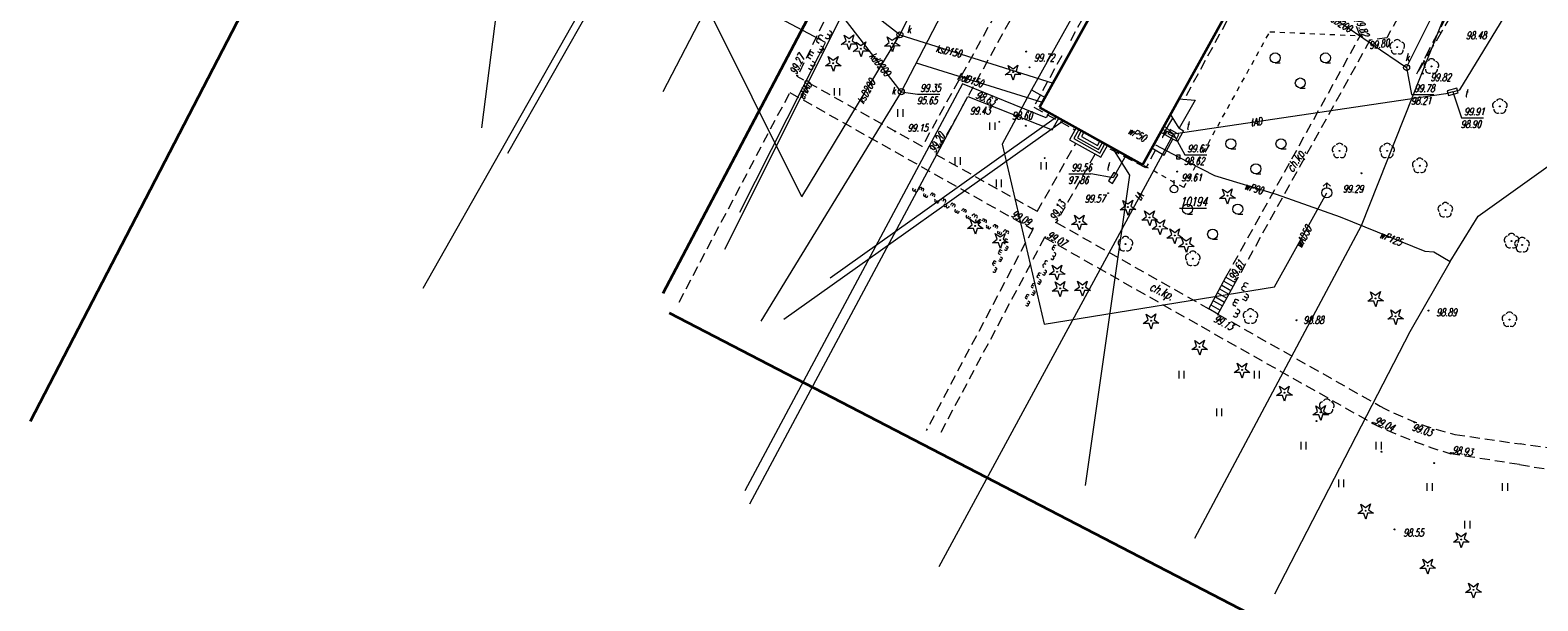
# Model space of a CAD drawing. Header units: metres. Extents: x 7501691 to 7504871, y 5814048 to 5814963.
# Tile 2 of 89: x 7501830 to 7501980, y 5814540 to 5814596. Entities that reach past the tile are written whole.
import ezdxf
from ezdxf.enums import TextEntityAlignment as Align

# ---------------------------------------------------------------- set-up
doc = ezdxf.new("R2010")
doc.units = ezdxf.units.M
doc.header["$MEASUREMENT"] = 0
for name, pattern in [('1', [0]), ('11', [3, 2.5, -0.5]), ('BUD', [0]), ('GUZ', [1, 0.5, -0.5]), ('KOC', [1.5, 1, -0.5]), ('KOJ', [0]), ('SCH', [0]), ('UEB', [0]), ('UPC', [0]), ('UPE', [0]), ('UPK', [0]), ('UPT', [0]), ('UPW', [0]), ('WJD', [0]), ('WSQ', [1.75, 1.25, -0.5])]:
    doc.linetypes.add(name, pattern=pattern)
doc.layers.get('0').update_dxf_attribs({"linetype": 'CONTINUOUS'})
for name, color, linetype, lineweight in [('EBTPO_L_6', 7, 'WJD', 18), ('EBUPP_L_1', 7, 'BUD', 35), ('EUZPU_L_4', 7, 'GUZ', 18), ('SDROK_T_1', 7, 'CONTINUOUS', 18), ('SDRPK_L_0', 7, 'KOJ', 35), ('SDRPK_L_2', 7, 'KOC', 18), ('SDRPK_L_5', 7, '11', 18), ('SZNPS_T_0', 7, 'CONTINUOUS', 18), ('SZNPS_T_3', 7, 'CONTINUOUS', 18), ('SZOPO_L_5', 3, 'CONTINUOUS', 18), ('SZZPZ_T_0', 3, 'CONTINUOUS', 18), ('UCCOC_T_0', 6, 'CONTINUOUS', 15), ('UCCPOR_L_1', 6, 'UPC', 18), ('UEEOO_T_0', 1, 'CONTINUOUS', 15), ('UEEPON_L_1', 1, 'UEB', 15), ('UKKOA_T_0', 3, 'CONTINUOUS', 15), ('UKKOA_T_2', 34, 'CONTINUOUS', 15), ('UKKOC_T_0', 3, 'CONTINUOUS', 15), ('UKKOC_T_2', 34, 'CONTINUOUS', 15), ('UKKOO_T_0', 3, 'CONTINUOUS', 15), ('UKKOO_T_2', 34, 'CONTINUOUS', 15), ('UKKPA_T_1', 7, 'CONTINUOUS', 18), ('UKKPA_T_5', 7, 'CONTINUOUS', 18), ('UKKPOD_L_1', 3, 'UPK', 18), ('UKKPOR_L_1', 34, 'UPK', 18), ('UTTOA_T_0', 30, 'CONTINUOUS', 15), ('UTTOC_T_0', 30, 'CONTINUOUS', 15), ('UTTOO_T_0', 30, 'CONTINUOUS', 15), ('UTTPA_T_1', 30, 'CONTINUOUS', 18), ('UTTPA_T_2', 7, 'CONTINUOUS', 18), ('UTTPO_L_1', 30, 'UPT', 15), ('UTTPO_L_2', 30, 'UPT', 18), ('UWWOO_T_0', 150, 'CONTINUOUS', 15), ('UWWPA_T_0', 150, 'CONTINUOUS', 18), ('UWWPO_L_0', 150, 'UPW', 15), ('UWWPO_L_1', 150, 'UPW', 15), ('WUKOS_T_1', 7, 'CONTINUOUS', 15), ('WUKPS_L_6', 7, 'WSQ', 18), ('WWRPH_T_1', 7, 'CONTINUOUS', 18)]:
    doc.layers.add(name, color=color, linetype=linetype, lineweight=lineweight)
doc.styles.get("Standard").update_dxf_attribs({"font": 'Simplex.SHX', "width": 0.75})

# ---------------------------------------------------------------- blocks, each defined once
blk = doc.blocks.new('OSM')
at = {"linetype": 'Continuous'}
blk.add_line((0, 0.375), (0, 0.875), dxfattribs=at)
blk.add_circle((0, 0), 0.375, dxfattribs=at)
blk = doc.blocks.new('DLI')
at = {"color": 8, "linetype": 'Continuous', "lineweight": 5}
blk.add_circle((0, 0), 0.045, dxfattribs=at)
for centre, start, end in [((-0.36, 0.12), 102.1445, 221.86), ((0, 0.38), 30.1401, 149.8599), ((0.36, 0.12), 318.14, 77.8555), ((-0.22, -0.3), 174.1482, 293.8542), ((0.22, -0.3), 246.1458, 5.8518)]:
    blk.add_arc(centre, 0.375, start, end, dxfattribs=at)
blk = doc.blocks.new('DIG')
at = {"color": 8, "linetype": 'Continuous', "lineweight": 5}
for p, q in [((-0.78225, -0.26495), (-0.3012, 0.09375)), ((-0.3012, 0.09375), (-0.4937, 0.6621)), ((-0.4937, 0.6621), (-0.0039, 0.31545)), ((-0.0039, 0.31545), (0.4771, 0.67415)), ((0.4771, 0.67415), (0.2988, 0.1012)), ((0.2988, 0.1012), (0.7886, -0.24545)), ((-0.18225, -0.2575), (-0.78225, -0.26495)), ((0.01025, -0.82585), (-0.18225, -0.2575)), ((0.1886, -0.2529), (0.01025, -0.82585)), ((0.7886, -0.24545), (0.1886, -0.2529))]:
    blk.add_line(p, q, dxfattribs=at)
blk.add_circle((0, 0), 0.045, dxfattribs=at)
blk = doc.blocks.new('TRA1')
at = {"color": 8, "linetype": 'Continuous', "lineweight": 5}
for p, q in [((-0.2625, -0.375), (-0.2625, 0.375)), ((0.2625, -0.375), (0.2625, 0.375))]:
    blk.add_line(p, q, dxfattribs=at)
blk = doc.blocks.new('DLN')
at = {"color": 8, "linetype": 'Continuous', "lineweight": 5}
for centre, start, end in [((-0.36, 0.12), 102.1445, 221.86), ((0, 0.38), 30.1401, 149.8599), ((0.36, 0.12), 318.14, 77.8555), ((-0.22, -0.3), 174.1482, 293.8542), ((0.22, -0.3), 246.1458, 5.8518)]:
    blk.add_arc(centre, 0.375, start, end, dxfattribs=at)
blk = doc.blocks.new('TRA')
at = {"color": 8, "linetype": 'Continuous', "lineweight": 5}
for p, q in [((-4.0125, 1.178325), (-4.0125, 1.928325)), ((-3.4875, 1.178325), (-3.4875, 1.928325)), ((3.4875, 1.178325), (3.4875, 1.928325)), ((4.0125, 1.178325), (4.0125, 1.928325)), ((-0.2625, -2.571675), (-0.2625, -1.821675)), ((0.2625, -2.571675), (0.2625, -1.821675))]:
    blk.add_line(p, q, dxfattribs=at)
blk = doc.blocks.new('LZA')
at = {"color": 8, "linetype": 'Continuous', "lineweight": 5}
for p, q in [((-2.5, 0.53555), (-2, 0.53555)), ((2.5, 0.53555), (3, 0.53555)), ((0, -1.96445), (0.5, -1.96445))]:
    blk.add_line(p, q, dxfattribs=at)
for centre in [(-2.5, 1.03555), (2.5, 1.03555), (0, -1.46445)]:
    blk.add_circle(centre, 0.5, dxfattribs=at)
blk = doc.blocks.new('WLZ')
at = {"linetype": 'Continuous'}
blk.add_circle((0, 0), 0.3, dxfattribs=at)
blk = doc.blocks.new('WLD')
at = {"linetype": 'Continuous'}
for p, q in [((0.5, 0.23), (-0.5, 0.23)), ((-0.5, 0.23), (-0.5, -0.23)), ((0.5, -0.23), (0.5, 0.23)), ((-0.5, -0.23), (0.5, -0.23))]:
    blk.add_line(p, q, dxfattribs=at)
blk = doc.blocks.new('ZAS')
at = {"linetype": 'Continuous'}
for p, q in [((0.175, 0.175), (-0.175, 0.175)), ((-0.175, 0.175), (-0.175, -0.175)), ((0.175, -0.175), (0.175, 0.175)), ((-0.175, -0.175), (0.175, -0.175))]:
    blk.add_line(p, q, dxfattribs=at)
blk = doc.blocks.new('HYP')
at = {"linetype": 'Continuous'}
for p, q in [((0, 1), (-0.35355, 0.64645)), ((0, 1), (0.35355, 0.64645)), ((0, 0.5), (0, 1))]:
    blk.add_line(p, q, dxfattribs=at)
blk.add_circle((0, 0), 0.5, dxfattribs=at)
blk = doc.blocks.new('WSP')
at = {"linetype": 'Continuous'}
blk.add_circle((0, 0), 0.045, dxfattribs=at)

msp = doc.modelspace()

# ---------------------------------------------------------------- linework, layer by layer
at = {"layer": 'EBTPO_L_6', "linetype": 'SCH'}
for p, q in [((7501944.58812, 5814589.61724), (7501946.22649, 5814589.50405)), ((7501946.22649, 5814589.50405), (7501944.62664, 5814586.71885)), ((7501943.06669, 5814586.1343), (7501943.99808, 5814587.71115)), ((7501944.62664, 5814586.71885), (7501943.75112, 5814588.10103)), ((7501934.36453, 5814586.73059), (7501933.71091, 5814585.55696)), ((7501933.71091, 5814585.55696), (7501936.83138, 5814583.81908)), ((7501934.6266, 5814586.58464), (7501934.11893, 5814585.67308)), ((7501934.11893, 5814585.67308), (7501936.71527, 5814584.22711)), ((7501934.87149, 5814586.44825), (7501934.48128, 5814585.7476)), ((7501934.48128, 5814585.7476), (7501936.59585, 5814584.56993)), ((7501935.13356, 5814586.3023), (7501934.8893, 5814585.86371)), ((7501934.8893, 5814585.86371), (7501936.47973, 5814584.97796)), ((7501936.47973, 5814584.97796), (7501936.72399, 5814585.41654)), ((7501944.00332, 5814585.61724), (7501942.75914, 5814586.30407)), ((7501943.10991, 5814584.01679), (7501944.00332, 5814585.61724)), ((7501944.46059, 5814585.36792), (7501944.00332, 5814585.61724)), ((7501945.04235, 5814586.44873), (7501944.46059, 5814585.36792)), ((7501944.62664, 5814586.71885), (7501945.04235, 5814586.44873)), ((7501936.59585, 5814584.56993), (7501936.98606, 5814585.27059)), ((7501936.71527, 5814584.22711), (7501937.22294, 5814585.13866)), ((7501936.83138, 5814583.81908), (7501937.48501, 5814584.99271)), ((7501941.89944, 5814584.74673), (7501943.10991, 5814584.01679))]:
    msp.add_line(p, q, dxfattribs=at)
at = {"layer": 'EBTPO_L_6', "linetype": 'WJD'}
for p, q in [((7501947.58, 5814568.71), (7501949.28, 5814571.85)), ((7501949.28, 5814571.85), (7501950.2, 5814571.32)), ((7501948.44231, 5814570.2998), (7501949.36231, 5814569.7698)), ((7501950.2, 5814571.32), (7501948.48, 5814568.18)), ((7501948.64327, 5814570.69684), (7501949.56327, 5814570.16684)), ((7501948.85895, 5814571.05956), (7501949.77895, 5814570.52956)), ((7501949.07462, 5814571.4566), (7501949.99462, 5814570.9266)), ((7501947.79038, 5814569.10378), (7501948.71038, 5814568.57378)), ((7501948.02566, 5814569.52533), (7501948.94566, 5814568.99533)), ((7501948.23153, 5814569.90766), (7501949.15153, 5814569.37766)), ((7501948.48, 5814568.18), (7501947.58, 5814568.71))]:
    msp.add_line(p, q, dxfattribs=at)
at = {"layer": 'EBUPP_L_1', "linetype": 'BUD'}
for p, q in [((7501863.98649, 5814622.83924), (7501830.15248, 5814557.4893)), ((7501947.43278, 5814618.94395), (7501930.70935, 5814588.76626)), ((7501940.96525, 5814583.05447), (7501953.44933, 5814605.66922)), ((7501930.70935, 5814588.76626), (7501940.96525, 5814583.05447))]:
    msp.add_line(p, q, dxfattribs=at)
at = {"layer": 'EUZPU_L_4', "linetype": 'GUZ'}
for p, q in [((7501945.07952, 5814580.78325), (7501953.65111, 5814596.31057)), ((7501953.65111, 5814596.31057), (7501962.66, 5814595.91)), ((7501945.07952, 5814580.78325), (7501940.96525, 5814583.05447))]:
    msp.add_line(p, q, dxfattribs=at)
at = {"layer": 'SDRPK_L_0', "linetype": 'KOJ'}
for p, q in [((7501909.56542, 5814601.36764), (7501893.19811, 5814570.23611)), ((7501893.80436, 5814568.31939), (7502106.20799, 5814458.27221))]:
    msp.add_line(p, q, dxfattribs=at)
at = {"layer": 'SDRPK_L_2', "linetype": 'KOC'}
for p, q in [((7501937.91, 5814619.04), (7501919.02, 5814584.89)), ((7501938.67, 5814617.07), (7501920.37, 5814584.1)), ((7501967.13, 5814599.02), (7501965.32, 5814595.72)), ((7501962.66, 5814595.91), (7501961.94, 5814597.74)), ((7501949.28, 5814571.85), (7501962.66, 5814595.91)), ((7501963.63, 5814595.47), (7501950.2, 5814571.32)), ((7501965.32, 5814595.72), (7501963.63, 5814595.47)), ((7501919.02, 5814584.89), (7501906.58, 5814591.84)), ((7501894.8, 5814569.39), (7501905.84, 5814590.26)), ((7501905.84, 5814590.26), (7501930.03, 5814576.63)), ((7501920.37, 5814584.1), (7501930.49, 5814578.42)), ((7501930.49, 5814578.42), (7501934.31, 5814585.18)), ((7501936.22, 5814584.09), (7501932.38, 5814577.31)), ((7501930.03, 5814576.63), (7501919.43, 5814556.61)), ((7501932.38, 5814577.31), (7501947.58, 5814568.71)), ((7501931.22, 5814575.82), (7501946.8, 5814566.97)), ((7501948.48, 5814568.18), (7501964.64, 5814559.02)), ((7501946.8, 5814566.97), (7501963.92, 5814557.3)), ((7501972.09, 5814556.2), (7501978.58713, 5814555.25314)), ((7501978.52095, 5814553.19144), (7501971.69, 5814554.27))]:
    msp.add_line(p, q, dxfattribs=at)
for centre, radius, start, end in [((7501979.72827, 5814587.62999), 32.34482, 242.1938345, 256.3405025), ((7501987.2104, 5814605.54736), 53.57472, 244.2320499, 253.1602232)]:
    msp.add_arc(centre, radius, start, end, dxfattribs=at)
at = {"layer": 'SDRPK_L_5', "linetype": 'KOC'}
for p, q in [((7501933.81532, 5814595.45232), (7501944.12365, 5814614.26818)), ((7501953.68328, 5814605.2893), (7501945.14394, 5814589.6382)), ((7501910.47388, 5814599.96398), (7501906.58, 5814591.84)), ((7501932.91928, 5814593.92061), (7501930.12824, 5814588.81071)), ((7501930.12824, 5814588.81071), (7501934.22913, 5814586.53977)), ((7501941.30017, 5814582.75836), (7501937.39261, 5814584.81527)), ((7501942.23514, 5814584.48351), (7501941.30017, 5814582.75836)), ((7501931.22, 5814575.82), (7501920.65562, 5814555.9884)), ((7501991.02405, 5814553.52597), (7501978.58713, 5814555.25314)), ((7501978.52095, 5814553.19144), (7501985.83681, 5814552.02875))]:
    msp.add_line(p, q, dxfattribs=at)
at = {"layer": 'SZOPO_L_5'}
for p, q in [((7501909.14432, 5814595.85882), (7501908.96837, 5814595.95391)), ((7501909.54563, 5814596.09663), (7501909.72158, 5814596.00154)), ((7501909.7358, 5814596.44853), (7501909.91175, 5814596.35345)), ((7501908.76399, 5814595.15502), (7501908.58803, 5814595.2501)), ((7501908.59883, 5814594.34457), (7501908.77478, 5814594.24948)), ((7501908.74935, 5814594.62311), (7501908.9253, 5814594.52802)), ((7501908.95415, 5814595.50692), (7501908.7782, 5814595.602)), ((7501908.89987, 5814594.90165), (7501909.07582, 5814594.80656)), ((7501909.35546, 5814595.74472), (7501909.53141, 5814595.64964)), ((7501907.75665, 5814593.72003), (7501907.93612, 5814593.62305)), ((7501907.88183, 5814593.01778), (7501908.05779, 5814592.92269)), ((7501907.90717, 5814593.99857), (7501908.08664, 5814593.90159)), ((7501908.05769, 5814594.27711), (7501908.23716, 5814594.18013)), ((7501908.072, 5814593.36968), (7501908.24795, 5814593.2746)), ((7501907.69167, 5814592.66587), (7501907.86762, 5814592.57079)), ((7501918.12607, 5814580.7468), (7501918.06997, 5814580.6351)), ((7501918.34948, 5814580.63461), (7501918.29338, 5814580.5229)), ((7501918.57289, 5814580.52242), (7501918.5168, 5814580.41071)), ((7501918.73328, 5814580.60972), (7501918.78938, 5814580.72143)), ((7501918.91943, 5814580.51624), (7501918.97553, 5814580.62795)), ((7501919.10558, 5814580.42276), (7501919.16168, 5814580.53447)), ((7501919.1672, 5814580.08129), (7501919.22442, 5814580.19523)), ((7501919.35335, 5814579.98781), (7501919.41057, 5814580.10175)), ((7501919.5395, 5814579.89433), (7501919.59672, 5814580.00827)), ((7501919.85019, 5814580.04884), (7501919.90628, 5814580.16054)), ((7501920.03634, 5814579.95536), (7501920.09243, 5814580.06706)), ((7501920.22249, 5814579.86187), (7501920.27858, 5814579.97358)), ((7501920.2841, 5814579.52041), (7501920.34132, 5814579.63435)), ((7501920.47025, 5814579.42692), (7501920.52747, 5814579.54086)), ((7501920.65641, 5814579.33344), (7501920.71362, 5814579.44738)), ((7501920.87402, 5814579.53469), (7501920.93011, 5814579.6464)), ((7501921.09743, 5814579.4225), (7501921.15352, 5814579.5342)), ((7501921.32084, 5814579.3103), (7501921.37693, 5814579.42201)), ((7501921.25352, 5814579.17626), (7501921.19743, 5814579.06455)), ((7501921.47693, 5814579.06406), (7501921.42084, 5814578.95236)), ((7501921.70035, 5814578.95187), (7501921.64425, 5814578.84016)), ((7501921.86074, 5814579.03918), (7501921.91683, 5814579.15088)), ((7501922.04689, 5814578.9457), (7501922.10298, 5814579.0574)), ((7501922.23304, 5814578.85221), (7501922.28913, 5814578.96392)), ((7501922.29465, 5814578.51075), (7501922.35187, 5814578.62469)), ((7501922.4808, 5814578.41726), (7501922.53802, 5814578.5312)), ((7501922.66696, 5814578.32378), (7501922.72417, 5814578.43772)), ((7501922.97764, 5814578.47829), (7501923.03374, 5814578.59)), ((7501923.16379, 5814578.38481), (7501923.21989, 5814578.49651)), ((7501923.34994, 5814578.29133), (7501923.40604, 5814578.40303)), ((7501923.41156, 5814577.94986), (7501923.46878, 5814578.0638)), ((7501923.59771, 5814577.85638), (7501923.65493, 5814577.97032)), ((7501923.78386, 5814577.7629), (7501923.84108, 5814577.87684)), ((7501924.00147, 5814577.96414), (7501924.05756, 5814578.07585)), ((7501924.22488, 5814577.85195), (7501924.28098, 5814577.96366)), ((7501924.44829, 5814577.73976), (7501924.50439, 5814577.85146)), ((7501924.38098, 5814577.60571), (7501924.32488, 5814577.494)), ((7501924.60439, 5814577.49352), (7501924.54829, 5814577.38181)), ((7501924.8278, 5814577.38132), (7501924.7717, 5814577.26962)), ((7501924.98819, 5814577.46863), (7501925.04429, 5814577.58034)), ((7501925.17434, 5814577.37515), (7501925.23044, 5814577.48685)), ((7501925.36049, 5814577.28167), (7501925.41659, 5814577.39337)), ((7501925.42211, 5814576.9402), (7501925.47933, 5814577.05414)), ((7501925.60826, 5814576.84672), (7501925.66548, 5814576.96066)), ((7501925.79441, 5814576.75324), (7501925.85163, 5814576.86718)), ((7501926.10509, 5814576.90774), (7501926.16119, 5814577.01945)), ((7501926.29124, 5814576.81426), (7501926.34734, 5814576.92597)), ((7501926.47739, 5814576.72078), (7501926.53349, 5814576.83249)), ((7501926.53901, 5814576.37931), (7501926.59623, 5814576.49325)), ((7501926.72516, 5814576.28583), (7501926.78238, 5814576.39977)), ((7501926.91131, 5814576.19235), (7501926.96853, 5814576.30629)), ((7501927.12892, 5814576.3936), (7501927.18502, 5814576.5053)), ((7501927.35233, 5814576.2814), (7501927.40843, 5814576.39311)), ((7501927.31157, 5814575.15501), (7501927.20066, 5814575.21268)), ((7501927.30051, 5814574.80859), (7501927.41141, 5814574.75093)), ((7501927.4269, 5814575.37682), (7501927.316, 5814575.43449)), ((7501927.3966, 5814574.99341), (7501927.50751, 5814574.93574)), ((7501927.54223, 5814575.59863), (7501927.43133, 5814575.65629)), ((7501927.57574, 5814576.16921), (7501927.63184, 5814576.28092)), ((7501932.24998, 5814574.75644), (7501932.14036, 5814574.8165)), ((7501932.37012, 5814574.97568), (7501932.26049, 5814575.03575)), ((7501926.28553, 5814573.4581), (7501926.39865, 5814573.39928)), ((7501926.62783, 5814573.5149), (7501926.73874, 5814573.45723)), ((7501926.66992, 5814574.19736), (7501926.78304, 5814574.13854)), ((7501926.72393, 5814573.69971), (7501926.83483, 5814573.64205)), ((7501926.76601, 5814574.38217), (7501926.87913, 5814574.32335)), ((7501926.82002, 5814573.88452), (7501926.93093, 5814573.82686)), ((7501926.86211, 5814574.56698), (7501926.97523, 5814574.50816)), ((7501927.20441, 5814574.62378), (7501927.31531, 5814574.56611)), ((7501931.52969, 5814573.44193), (7501931.42007, 5814573.50199)), ((7501931.94452, 5814573.62151), (7501931.83271, 5814573.68278)), ((7501932.116, 5814573.93444), (7501932.00418, 5814573.99571)), ((7501932.12985, 5814574.53719), (7501932.02022, 5814574.59726)), ((7501932.28747, 5814574.24738), (7501932.17565, 5814574.30865)), ((7501926.06083, 5814572.42444), (7501926.17173, 5814572.36677)), ((7501926.09334, 5814573.08848), (7501926.20646, 5814573.02966)), ((7501926.17616, 5814572.64624), (7501926.28706, 5814572.58858)), ((7501926.18943, 5814573.27329), (7501926.30255, 5814573.21447)), ((7501926.29149, 5814572.86805), (7501926.4024, 5814572.81038)), ((7501930.62164, 5814571.78173), (7501930.51184, 5814571.84148)), ((7501930.74114, 5814572.00132), (7501930.63134, 5814572.06107)), ((7501930.86063, 5814572.22091), (7501930.75084, 5814572.28066)), ((7501930.99228, 5814572.14903), (7501931.1019, 5814572.08896)), ((7501931.18674, 5814572.81606), (7501931.07712, 5814572.87613)), ((7501931.11242, 5814572.36827), (7501931.22204, 5814572.3082)), ((7501931.23255, 5814572.58751), (7501931.34217, 5814572.52744)), ((7501931.35822, 5814573.12899), (7501931.24859, 5814573.18906)), ((7501930.07403, 5814570.77541), (7501929.96423, 5814570.83515)), ((7501930.11865, 5814570.27683), (7501930.00666, 5814570.33777)), ((7501930.1736, 5814570.95837), (7501930.0638, 5814571.01812)), ((7501930.21821, 5814570.4598), (7501930.10622, 5814570.52074)), ((7501930.27316, 5814571.14134), (7501930.16337, 5814571.20109)), ((7501930.61647, 5814571.19167), (7501930.50448, 5814571.25261)), ((7501930.71604, 5814571.37464), (7501930.60405, 5814571.43558)), ((7501930.81561, 5814571.55761), (7501930.70361, 5814571.61855)), ((7501951.11816, 5814570.47491), (7501950.94411, 5814570.57342)), ((7501951.31519, 5814570.82302), (7501951.14113, 5814570.92153)), ((7501951.51221, 5814571.17113), (7501951.33816, 5814571.26964)), ((7501929.31962, 5814569.07523), (7501929.42942, 5814569.01548)), ((7501929.47664, 5814569.6776), (7501929.36684, 5814569.73734)), ((7501929.43912, 5814569.29482), (7501929.54891, 5814569.23508)), ((7501929.5762, 5814569.86056), (7501929.46641, 5814569.92031)), ((7501929.55861, 5814569.51442), (7501929.66841, 5814569.45467)), ((7501929.67577, 5814570.04353), (7501929.56597, 5814570.10328)), ((7501930.01908, 5814570.09386), (7501929.90709, 5814570.1548)), ((7501950.26045, 5814568.95945), (7501950.08639, 5814569.05797)), ((7501950.4164, 5814569.23499), (7501950.24234, 5814569.3335)), ((7501950.57234, 5814569.51053), (7501950.39829, 5814569.60904)), ((7501951.1147, 5814569.56737), (7501950.93716, 5814569.66785)), ((7501951.27065, 5814569.84291), (7501951.09311, 5814569.94339)), ((7501951.42659, 5814570.11844), (7501951.24906, 5814570.21893)), ((7501949.99729, 5814568.00725), (7501950.17135, 5814567.90874)), ((7501950.19432, 5814568.35536), (7501950.36837, 5814568.25685)), ((7501950.39134, 5814568.70347), (7501950.5654, 5814568.60496))]:
    msp.add_line(p, q, dxfattribs=at)
for centre, radius, start, end in [((7501908.8733, 5814595.77795), 0.2, 61.6170926, 241.6097583), ((7501909.62649, 5814595.8256), 0.2, 241.6170926, 61.6097583), ((7501909.81667, 5814596.17749), 0.2, 241.6123831, 61.6144678), ((7501908.68311, 5814595.42605), 0.2, 61.6123831, 241.6144678), ((7501908.8829, 5814594.371), 0.16265, 228.338096, 74.888755), ((7501909.03342, 5814594.64954), 0.16265, 228.3380956, 74.888755), ((7501907.79905, 5814593.87706), 0.16265, 48.3380953, 254.8887557), ((7501907.94957, 5814594.1556), 0.16265, 48.3380956, 254.888755), ((7501907.96269, 5814592.74675), 0.2, 241.6170926, 61.6097583), ((7501908.15287, 5814593.09864), 0.2, 241.6123831, 61.6144678), ((7501918.18168, 5814580.579), 0.125, 153.3350738, 333.3350742), ((7501918.40509, 5814580.46681), 0.125, 153.335074, 333.3350738), ((7501918.89103, 5814580.69177), 0.10589, 322.9384275, 163.7317207), ((7501919.07718, 5814580.59828), 0.10589, 322.9384271, 163.7317208), ((7501919.2517, 5814580.01748), 0.10589, 142.9384275, 343.7317202), ((7501919.43785, 5814579.92399), 0.10589, 142.9384264, 343.731722), ((7501920.00793, 5814580.13088), 0.10589, 322.9384275, 163.7317207), ((7501920.19408, 5814580.0374), 0.10589, 322.9384271, 163.7317208), ((7501920.3686, 5814579.45659), 0.10589, 142.9384275, 343.7317202), ((7501920.55475, 5814579.36311), 0.10589, 142.9384264, 343.731722), ((7501921.04182, 5814579.59031), 0.125, 333.3293439, 153.340804), ((7501921.26523, 5814579.47811), 0.125, 333.3350742, 153.3350738), ((7501921.30913, 5814579.00845), 0.125, 153.3350742, 333.3350738), ((7501921.53254, 5814578.89626), 0.125, 153.3347655, 333.3353827), ((7501922.01848, 5814579.12122), 0.10589, 322.9384271, 163.7317208), ((7501922.20463, 5814579.02774), 0.10589, 322.9384264, 163.731722), ((7501922.37915, 5814578.44693), 0.10589, 142.9384275, 343.7317207), ((7501922.5653, 5814578.35345), 0.10589, 142.9384271, 343.7317208), ((7501923.13539, 5814578.56033), 0.10589, 322.9384271, 163.7317208), ((7501923.32154, 5814578.46685), 0.10589, 322.9384264, 163.731722), ((7501923.49606, 5814577.88604), 0.10589, 142.9384275, 343.7317207), ((7501923.68221, 5814577.79256), 0.10589, 142.9384271, 343.7317208), ((7501924.16927, 5814578.01975), 0.125, 333.3347655, 153.3353827), ((7501924.39268, 5814577.90756), 0.125, 333.3350738, 153.3350742), ((7501924.43658, 5814577.43791), 0.125, 153.3350738, 333.3350742), ((7501924.66, 5814577.32571), 0.125, 153.3347655, 333.3353827), ((7501925.14594, 5814577.55067), 0.10589, 322.9384264, 163.731722), ((7501925.33209, 5814577.45719), 0.10589, 322.9384257, 163.731722), ((7501925.50661, 5814576.87638), 0.10589, 142.9384264, 343.731722), ((7501925.69276, 5814576.7829), 0.10589, 142.9384257, 343.7317224), ((7501926.26284, 5814576.98978), 0.10589, 322.9384264, 163.731722), ((7501926.44899, 5814576.8963), 0.10589, 322.9384257, 163.731722), ((7501926.62351, 5814576.31549), 0.10589, 142.9384264, 343.731722), ((7501927.29672, 5814576.44921), 0.125, 333.3347655, 153.3353827), ((7501927.52014, 5814576.33701), 0.125, 333.3350738, 153.3350742), ((7501926.80966, 5814576.22201), 0.10589, 142.9384257, 343.7317224), ((7501927.25833, 5814575.32358), 0.125, 62.5271283, 242.5271283), ((7501927.37366, 5814575.54539), 0.125, 62.523769, 242.5304872), ((7501927.47641, 5814574.83452), 0.10589, 232.1303638, 72.9238929), ((7501932.08029, 5814574.70688), 0.125, 61.2778508, 241.2807198), ((7501932.20043, 5814574.92612), 0.125, 61.2823989, 241.2761714), ((7501926.22053, 5814573.37451), 0.10589, 52.1303642, 252.9238919), ((7501926.70101, 5814574.29858), 0.10589, 52.1303623, 252.923894), ((7501926.79711, 5814574.48339), 0.10589, 52.1303642, 252.9238919), ((7501926.80374, 5814573.54082), 0.10589, 232.1303623, 72.923894), ((7501926.89983, 5814573.72564), 0.10589, 232.1303638, 72.9238929), ((7501927.38032, 5814574.6497), 0.10589, 232.1303623, 72.923894), ((7501931.39119, 5814573.31437), 0.18983, 81.2486578, 221.3099126), ((7501931.9734, 5814573.80913), 0.18983, 261.2486581, 41.3099126), ((7501932.14488, 5814574.12206), 0.18983, 261.2486575, 41.3099128), ((7501926.12443, 5814573.1897), 0.10589, 52.1303623, 252.923894), ((7501926.22941, 5814572.47767), 0.125, 242.523769, 62.5304872), ((7501926.34473, 5814572.69948), 0.125, 242.5271283, 62.5271283), ((7501930.5716, 5814571.95127), 0.125, 61.4494909, 241.443232), ((7501930.69108, 5814572.17087), 0.125, 61.4449839, 241.4477394), ((7501931.21971, 5814573.00144), 0.18983, 81.2486577, 221.3099128), ((7501931.16197, 5814572.19858), 0.125, 241.2823989, 61.2761714), ((7501931.28211, 5814572.41782), 0.125, 241.2778508, 61.2807198), ((7501929.99723, 5814570.93577), 0.10589, 51.0495937, 251.8431296), ((7501930.0968, 5814571.11874), 0.10589, 51.0495937, 251.8431296), ((7501930.18522, 5814570.35918), 0.10589, 231.0495933, 71.8431302), ((7501930.68304, 5814571.27402), 0.10589, 231.0495918, 71.8431313), ((7501930.78261, 5814571.45699), 0.10589, 231.0495933, 71.8431302), ((7501951.04262, 5814570.74748), 0.2, 60.49107, 240.4910703), ((7501951.23964, 5814571.09559), 0.2, 60.4910695, 240.4910706), ((7501929.39984, 5814569.83796), 0.10589, 51.0495937, 251.8431296), ((7501929.4994, 5814570.02093), 0.10589, 51.0495937, 251.8431296), ((7501929.48917, 5814569.12528), 0.125, 241.4449839, 61.4477394), ((7501929.60866, 5814569.34487), 0.125, 241.4463616, 61.4463614), ((7501930.08565, 5814570.17621), 0.10589, 231.0495918, 71.8431313), ((7501950.13186, 5814569.21413), 0.16265, 47.2157359, 253.7664044), ((7501950.28781, 5814569.48967), 0.16265, 47.2157359, 253.7664044), ((7501951.22518, 5814569.68674), 0.16265, 227.2157368, 73.7664037), ((7501951.38112, 5814569.96228), 0.16265, 227.2157364, 73.7664037), ((7501950.26986, 5814568.08279), 0.2, 240.4910695, 60.4910706), ((7501950.46689, 5814568.4309), 0.2, 240.4910703, 60.49107)]:
    msp.add_arc(centre, radius, start, end, dxfattribs=at)
at = {"layer": 'UCCPOR_L_1', "linetype": 'UPC'}
for p, q in [((7501898.25628, 5814620.42425), (7501877.7196, 5814584.1804)), ((7501869.29069, 5814570.77193), (7501888.08156, 5814603.93598)), ((7501923.03945, 5814591.13676), (7501901.34452, 5814550.58662)), ((7501901.84352, 5814549.29814), (7501923.57612, 5814589.84959)), ((7501931.36625, 5814587.73485), (7501923.03945, 5814591.13676)), ((7501923.57612, 5814589.84959), (7501931.97305, 5814586.52562)), ((7501905.22611, 5814567.69803), (7501933.08272, 5814587.45689)), ((7501932.4093, 5814587.78931), (7501909.84763, 5814571.75564)), ((7501931.66492, 5814588.26746), (7501931.36625, 5814587.73485)), ((7501931.97305, 5814586.52562), (7501932.61714, 5814587.68958))]:
    msp.add_line(p, q, dxfattribs=at)
at = {"layer": 'UEEPON_L_1', "linetype": 'UPE'}
for p, q in [((7501909.37962, 5814595.23823), (7501898.86243, 5814600.82723)), ((7501898.32216, 5814600.26599), (7501893.16955, 5814590.33081)), ((7501911.6768, 5814599.29781), (7501899.32392, 5814574.61971)), ((7501908.71477, 5814593.908), (7501909.37962, 5814595.23823)), ((7501900.86127, 5814578.34015), (7501908.71477, 5814593.908))]:
    msp.add_line(p, q, dxfattribs=at)
at = {"layer": 'UKKOC_T_0', "linetype": 'Continuous', "lineweight": 0}
for p, q in [((7501967.28011, 5814592.74709), (7501967.78127, 5814590.05608)), ((7501916.93282, 5814590.34084), (7501918.56675, 5814590.08147)), ((7501918.56675, 5814590.08147), (7501920.76531, 5814590.08183)), ((7501967.78127, 5814590.05608), (7501969.97983, 5814590.05643))]:
    msp.add_line(p, q, dxfattribs=at)
at = {"layer": 'UKKOC_T_2', "linetype": 'Continuous', "lineweight": 0}
msp.add_line((7501916.79846, 5814596.00448), (7501919.00497, 5814600.3836), dxfattribs=at)
at = {"layer": 'UKKPOD_L_1', "linetype": 'UPK'}
for p, q in [((7501939.26827, 5814633.27923), (7501916.93282, 5814590.34084)), ((7501916.93282, 5814590.34084), (7501905.25856, 5814605.40262)), ((7501967.28011, 5814592.74709), (7501971.55381, 5814601.32915)), ((7501956.20562, 5814600.29378), (7501967.28011, 5814592.74709)), ((7501918.4171, 5814593.2056), (7501930.98821, 5814589.31249)), ((7501916.93282, 5814590.34084), (7501902.937, 5814567.49374))]:
    msp.add_line(p, q, dxfattribs=at)
at = {"layer": 'UKKPOR_L_1', "linetype": 'UPK'}
for p, q in [((7501875.14792, 5814586.7548), (7501881.66282, 5814637.7506)), ((7501907.02468, 5814579.87518), (7501893.54948, 5814606.92441)), ((7501916.79846, 5814596.00448), (7501909.42201, 5814601.72284)), ((7501907.02468, 5814579.87518), (7501916.79846, 5814596.00448)), ((7501916.79846, 5814596.00448), (7501932.05283, 5814591.1906))]:
    msp.add_line(p, q, dxfattribs=at)
at = {"layer": 'UTTOC_T_0', "linetype": 'Continuous', "lineweight": 0}
for p, q in [((7501971.87475, 5814590.327), (7501972.74001, 5814587.73581)), ((7501972.74001, 5814587.73581), (7501974.93857, 5814587.73616)), ((7501944.05385, 5814586.11812), (7501945.17393, 5814584.05305)), ((7501945.17393, 5814584.05305), (7501947.37248, 5814584.0534)), ((7501933.62794, 5814582.15633), (7501935.8265, 5814582.15668)), ((7501938.05373, 5814581.7527), (7501935.8265, 5814582.15668))]:
    msp.add_line(p, q, dxfattribs=at)
at = {"layer": 'UTTPO_L_1', "linetype": 'UPT'}
for p, q in [((7501972.58425, 5814590.52871), (7501978.62143, 5814600.43532)), ((7501971.26291, 5814598.40076), (7501962.7536, 5814576.98441)), ((7501971.17106, 5814590.13361), (7501944.05385, 5814586.11812)), ((7501971.87475, 5814590.327), (7501971.17106, 5814590.13361)), ((7501971.87475, 5814590.327), (7501972.58425, 5814590.52871)), ((7501920.71242, 5814543.03693), (7501944.05385, 5814586.11812)), ((7501937.97304, 5814584.72091), (7501939.66023, 5814582.02106)), ((7501939.66023, 5814582.02106), (7501935.26545, 5814551.10953)), ((7501962.7536, 5814576.98441), (7501946.14905, 5814545.83488))]:
    msp.add_line(p, q, dxfattribs=at)
at = {"layer": 'UTTPO_L_2', "linetype": 'UPT'}
for p, q in [((7501943.11565, 5814586.94989), (7501944.05385, 5814586.11812)), ((7501942.92236, 5814586.59974), (7501944.05385, 5814586.11812)), ((7501939.30548, 5814583.97884), (7501938.05373, 5814581.7527))]:
    msp.add_line(p, q, dxfattribs=at)
at = {"layer": 'UWWPO_L_0', "linetype": '1'}
for p, q in [((7501942.2558, 5814585.05448), (7501944.53577, 5814583.83496)), ((7501944.53577, 5814583.83496), (7501948.1557, 5814582.00572)), ((7501974.41374, 5814577.93032), (7501982.55198, 5814583.74104)), ((7501948.1557, 5814582.00572), (7501954.29539, 5814580.11689)), ((7501954.29539, 5814580.11689), (7501960.66512, 5814577.86813)), ((7501960.66512, 5814577.86813), (7501969.10484, 5814574.43981)), ((7501971.60475, 5814573.43031), (7501974.41374, 5814577.93032)), ((7501971.60475, 5814573.43031), (7501967.61629, 5814566.41037)), ((7501969.10484, 5814574.43981), (7501970.00575, 5814574.39996)), ((7501970.00575, 5814574.39996), (7501971.60475, 5814573.43031)), ((7501967.61629, 5814566.41037), (7501954.10188, 5814540.29079))]:
    msp.add_line(p, q, dxfattribs=at)
at = {"layer": 'UWWPO_L_1', "linetype": 'UPW'}
for p, q in [((7501943.58328, 5814615.04574), (7501929.8974, 5814590.51317)), ((7501929.8974, 5814590.51317), (7501926.972, 5814585.1257)), ((7501929.8974, 5814590.51317), (7501931.26014, 5814589.76018)), ((7501926.972, 5814585.1257), (7501931.1648, 5814567.1697)), ((7501954.1088, 5814570.89771), (7501959.32801, 5814580.27592)), ((7501931.1648, 5814567.1697), (7501954.1088, 5814570.89771))]:
    msp.add_line(p, q, dxfattribs=at)
at = {"layer": 'WUKPS_L_6', "linetype": 'WSQ'}
for p, q in [((7501977.95729, 5814608.52213), (7501968.28332, 5814592.12682)), ((7501968.28332, 5814592.12682), (7501976.62723, 5814608.15614))]:
    msp.add_line(p, q, dxfattribs=at)
at = {"layer": 'WUKPS_L_6', "linetype": '1'}
for p, q in [((7501970.69108, 5814596.20746), (7501970.4741, 5814596.33549)), ((7501969.5732, 5814594.3129), (7501969.45696, 5814594.38149)), ((7501970.13214, 5814595.26018), (7501969.96553, 5814595.35849)), ((7501969.01426, 5814593.36562), (7501968.94839, 5814593.40448)), ((7501968.45532, 5814592.41833), (7501968.43982, 5814592.42748))]:
    msp.add_line(p, q, dxfattribs=at)

# ---------------------------------------------------------------- block references
at = {"layer": 'SZNPS_T_0', "rotation": 0.0091424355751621}
msp.add_blockref('OSM', (7501944.11333, 5814580.64021), dxfattribs=at)
at = {"layer": 'SZZPZ_T_0', "rotation": 0.0091424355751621}
for name, p in [('DIG', (7501911.73718, 5814595.31859)), ('DIG', (7501912.9198, 5814594.62235)), ('DIG', (7501916.03678, 5814595.13929)), ('DLI', (7501966.34766, 5814594.77346)), ('DIG', (7501910.15769, 5814593.16855)), ('DIG', (7501928.07027, 5814592.29705)), ('LZA', (7501956.68872, 5814592.66776)), ('DLI', (7501969.75309, 5814592.85862)), ('TRA1', (7501910.55269, 5814590.32191)), ('TRA1', (7501916.84774, 5814588.22468)), ('DLI', (7501976.56396, 5814588.86934)), ('TRA1', (7501926.02164, 5814586.90865)), ('LZA', (7501952.26476, 5814584.11895)), ('TRA1', (7501922.55767, 5814583.44356)), ('DLI', (7501960.60321, 5814584.45078)), ('DLI', (7501965.33844, 5814584.45154)), ('TRA1', (7501931.14588, 5814582.95697)), ('DLI', (7501968.58418, 5814582.96232)), ('TRA1', (7501926.67163, 5814581.21014)), ('DIG', (7501939.51708, 5814578.84465)), ('DIG', (7501949.43071, 5814579.97355)), ('DIG', (7501934.6778, 5814577.36403)), ('DIG', (7501941.67703, 5814577.8051)), ('LZA', (7501947.95395, 5814577.61263)), ('DLI', (7501971.13874, 5814578.54671)), ('DIG', (7501924.3089, 5814576.97241)), ('DIG', (7501942.70707, 5814576.91535)), ('DIG', (7501944.17707, 5814576.01568)), ('DIG', (7501926.79888, 5814575.55295)), ('DLI', (7501939.2677, 5814575.16498)), ('DIG', (7501945.3371, 5814575.15595)), ('DLI', (7501977.73664, 5814575.46188)), ('DLI', (7501978.77725, 5814575.07444)), ('DLI', (7501945.97361, 5814573.70105)), ('DIG', (7501932.45883, 5814572.39416)), ('DIG', (7501932.75907, 5814570.74437)), ('DIG', (7501934.98884, 5814570.79472)), ('DIG', (7501964.18609, 5814569.74949)), ('DIG', (7501941.82036, 5814567.52332)), ('DLI', (7501951.72067, 5814567.95583)), ('DIG', (7501966.18618, 5814567.95999)), ('DLI', (7501977.52509, 5814567.64072)), ('DIG', (7501946.65978, 5814564.91103)), ('DIG', (7501950.88328, 5814562.63121)), ('TRA', (7501948.62256, 5814560.5996)), ('DIG', (7501955.10677, 5814560.3514)), ('DIG', (7501958.71434, 5814558.40406)), ('DLN', (7501959.32315, 5814558.97076)), ('TRA', (7501960.77374, 5814553.53117)), ('TRA', (7501973.33632, 5814549.41451)), ('DIG', (7501963.19962, 5814548.60143)), ('DIG', (7501972.71913, 5814545.73323)), ('DIG', (7501969.37989, 5814543.11296)), ('DIG', (7501973.93983, 5814540.72392))]:
    msp.add_blockref(name, p, dxfattribs=at)
at = {"layer": 'UKKPA_T_1', "rotation": 0.0091424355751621}
for p in [(7501967.28011, 5814592.74709), (7501916.93282, 5814590.34084)]:
    msp.add_blockref('WLZ', p, dxfattribs=at)
at = {"layer": 'UKKPA_T_5', "rotation": 0.0091424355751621}
msp.add_blockref('WLZ', (7501916.79846, 5814596.00448), dxfattribs=at)
at = {"layer": 'UTTPA_T_1'}
for p, rotation in [((7501971.87475, 5814590.327), 15.07765989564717), ((7501944.05385, 5814586.11812), 330.1331707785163)]:
    msp.add_blockref('WLD', p, dxfattribs=dict(at, rotation=rotation))
at = {"layer": 'UTTPA_T_2', "rotation": 57.6542724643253}
msp.add_blockref('WLD', (7501938.05373, 5814581.7527), dxfattribs=at)
at = {"layer": 'UWWOO_T_0', "rotation": 0.0091424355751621}
msp.add_blockref('ZAS', (7501944.53577, 5814583.83496), dxfattribs=at)
at = {"layer": 'UWWPA_T_0', "rotation": 0.0091424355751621}
msp.add_blockref('HYP', (7501959.32801, 5814580.27592), dxfattribs=at)
at = {"layer": 'WUKOS_T_1', "rotation": 0.0091424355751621}
for p in [(7501962.6718, 5814595.92743), (7501963.63, 5814595.47), (7501906.56176, 5814591.95078), (7501930.05516, 5814576.72928), (7501932.38, 5814577.31), (7501963.9191, 5814557.36823), (7501968.06513, 5814557.38997), (7501971.69729, 5814554.36856)]:
    msp.add_blockref('WSP', p, dxfattribs=at)
at = {"layer": 'WWRPH_T_1', "rotation": 0.0091424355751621}
for p in [(7501929.38302, 5814594.33167), (7501929.69571, 5814592.76491), (7501968.90053, 5814592.13631), (7501926.70458, 5814587.34493), (7501929.35793, 5814586.95018), (7501916.31737, 5814586.38357), (7501931.22141, 5814583.73265), (7501944.43165, 5814582.37988), (7501962.77892, 5814582.21346), (7501937.54472, 5814580.23357), (7501931.28647, 5814575.84305), (7501950.18329, 5814571.39514), (7501948.49672, 5814568.13054), (7501956.31548, 5814567.57718), (7501969.46889, 5814568.53899), (7501958.29297, 5814557.52884), (7501964.78556, 5814554.48141), (7501970.03588, 5814553.35319), (7501966.08524, 5814546.74754)]:
    msp.add_blockref('WSP', p, dxfattribs=at)

# ---------------------------------------------------------------- texts
at = {"layer": 'SDROK_T_1', "lineweight": 9, "oblique": 15, "width": 0.7}
for rotation, p in [(57.5400171, (7501956.3636, 5814583.45976)), (333.44, (7501942.83662, 5814570.34167))]:
    msp.add_text('ch.kp.', height=0.9, rotation=rotation, dxfattribs=at).set_placement(p, align=Align.MIDDLE)
at = {"layer": 'SZNPS_T_3', "oblique": 15, "width": 0.7}
msp.add_text('%%U10194', height=0.9, rotation=0.0091424, dxfattribs=at).set_placement((7501944.7048, 5814578.92725))
at = {"layer": 'UCCOC_T_0', "lineweight": 9, "oblique": 15, "width": 0.7}
msp.add_text('98.63', height=0.75, rotation=335.6835772, dxfattribs=at).set_placement((7501925.34271, 5814589.68361), align=Align.MIDDLE)
at = {"layer": 'UEEOO_T_0', "lineweight": 9, "oblique": 15, "width": 0.7}
msp.add_text('eNAD', height=0.75, rotation=62.5993021, dxfattribs=at).set_placement((7501907.32179, 5814590.47163), align=Align.MIDDLE)
at = {"layer": 'UKKOA_T_0', "lineweight": 9, "oblique": 15, "width": 0.7}
for p in [(7501967.147, 5814593.37888), (7501915.97109, 5814590.0454)]:
    msp.add_text('k', height=0.75, rotation=0.0091424, dxfattribs=at).set_placement(p)
at = {"layer": 'UKKOA_T_2', "lineweight": 9, "oblique": 15, "width": 0.7}
msp.add_text('k', height=0.75, rotation=0.0091424, dxfattribs=at).set_placement((7501917.50915, 5814596.18035))
at = {"layer": 'UKKOC_T_0', "lineweight": 9, "oblique": 15, "width": 0.7}
for s, p in [('95.65', (7501918.49981, 5814589.83146)), ('99.35', (7501918.83454, 5814591.08152)), ('98.21', (7501967.71432, 5814589.80607)), ('99.78', (7501968.04906, 5814591.05612))]:
    msp.add_text(s, height=0.75, rotation=0.0091424, dxfattribs=at).set_placement(p, align=Align.TOP_LEFT)
at = {"layer": 'UKKOO_T_0', "lineweight": 9, "oblique": 15, "width": 0.7}
for s, rotation, p in [('kdD200', 328.1010597, (7501960.60217, 5814597.23519)), ('kdD200', 309.1030696, (7501914.8134, 5814593.07125)), ('kdD150', 342.6064418, (7501923.81558, 5814591.51644))]:
    msp.add_text(s, height=0.75, rotation=rotation, dxfattribs=at).set_placement(p, align=Align.MIDDLE)
at = {"layer": 'UKKOO_T_2', "lineweight": 9, "oblique": 15, "width": 0.7}
for s, rotation, p in [('ksD150', 347.8376862, (7501921.66032, 5814594.37586)), ('ksD200', 61.4861725, (7501913.44747, 5814590.35093))]:
    msp.add_text(s, height=0.75, rotation=rotation, dxfattribs=at).set_placement(p, align=Align.MIDDLE)
at = {"layer": 'UTTOA_T_0', "lineweight": 9, "oblique": 15, "width": 0.7}
for p in [(7501973.06238, 5814589.82216), (7501945.31738, 5814586.61712), (7501937.35645, 5814582.53332)]:
    msp.add_text('t', height=0.75, rotation=0.0091424, dxfattribs=at).set_placement(p)
at = {"layer": 'UTTOC_T_0', "lineweight": 9, "oblique": 15, "width": 0.7}
for s, p in [('98.48', (7501973.20534, 5814596.3312)), ('99.91', (7501973.0078, 5814588.73585)), ('98.90', (7501972.67306, 5814587.4858)), ('98.62', (7501945.10698, 5814583.80304)), ('99.67', (7501945.44172, 5814585.05309)), ('99.56', (7501933.89573, 5814583.15637)), ('97.86', (7501933.56099, 5814581.90632))]:
    msp.add_text(s, height=0.75, rotation=0.0091424, dxfattribs=at).set_placement(p, align=Align.TOP_LEFT)
at = {"layer": 'UTTOO_T_0', "lineweight": 9, "oblique": 15, "width": 0.7}
msp.add_text('tAD', height=0.75, rotation=8.889809, dxfattribs=at).set_placement((7501952.28087, 5814587.3311), align=Align.MIDDLE)
msp.add_text('t', height=0.75, rotation=335.3618018, dxfattribs=at).set_placement((7501942.9583, 5814586.18715), align=Align.MIDDLE_LEFT)
msp.add_text('tA', height=0.75, rotation=61.7085362, dxfattribs=at).set_placement((7501940.78857, 5814579.39799))
at = {"layer": 'UWWOO_T_0', "lineweight": 9, "oblique": 15, "width": 0.7}
for s, rotation, p in [('wP50', 331.8584629, (7501939.43273, 5814586.20334)), ('wP90', 342.8998616, (7501951.04663, 5814580.64532)), ('wP125', 337.8924211, (7501964.49607, 5814575.82594))]:
    msp.add_text(s, height=0.75, rotation=rotation, dxfattribs=at).set_placement(p)
msp.add_text('wAD50', height=0.75, rotation=61.6402343, dxfattribs=at).set_placement((7501957.00101, 5814575.88614), align=Align.MIDDLE)
at = {"layer": 'WUKOS_T_1', "lineweight": 9, "oblique": 15, "width": 0.7}
for s, rotation, p in [('99.82', 291.0375129, (7501962.14515, 5814597.61997)), ('99.80', 7.8640239, (7501963.59605, 5814594.57112)), ('99.27', 64.3878008, (7501906.47182, 5814591.99325)), ('98.60', 0.0091424, (7501927.9676, 5814587.57138)), ('99.20', 60.2334612, (7501920.32072, 5814584.20879)), ('99.09', 330.4810255, (7501927.82783, 5814577.95275)), ('99.13', 60.5681951, (7501932.34347, 5814577.4365)), ('99.07', 331.0111779, (7501931.37274, 5814575.84305)), ('99.61', 59.8586204, (7501950.15486, 5814571.49122)), ('99.13', 331.517814, (7501947.9787, 5814567.47986)), ('99.04', 333.4349491, (7501963.99488, 5814557.3751)), ('99.03', 341.6789584, (7501967.76722, 5814556.6222)), ('98.93', 351.9079172, (7501971.79054, 5814554.33213))]:
    msp.add_text(s, height=0.75, rotation=rotation, dxfattribs=at).set_placement(p)
for s, p in [('99.72', (7501931.17622, 5814593.7287)), ('99.82', (7501970.68116, 5814591.77307)), ('99.43', (7501924.7925, 5814588.44044)), ('99.15', (7501918.57445, 5814586.74353)), ('99.61', (7501945.8566, 5814581.79407)), ('99.29', (7501961.93741, 5814580.66515)), ('99.57', (7501936.22848, 5814579.68237)), ('98.89', (7501971.25026, 5814568.36299)), ('98.88', (7501958.01568, 5814567.59606)), ('98.55', (7501967.95845, 5814546.4121))]:
    msp.add_text(s, height=0.75, rotation=0.0091424, dxfattribs=at).set_placement(p, align=Align.MIDDLE)

doc.saveas('drawing.dxf')
